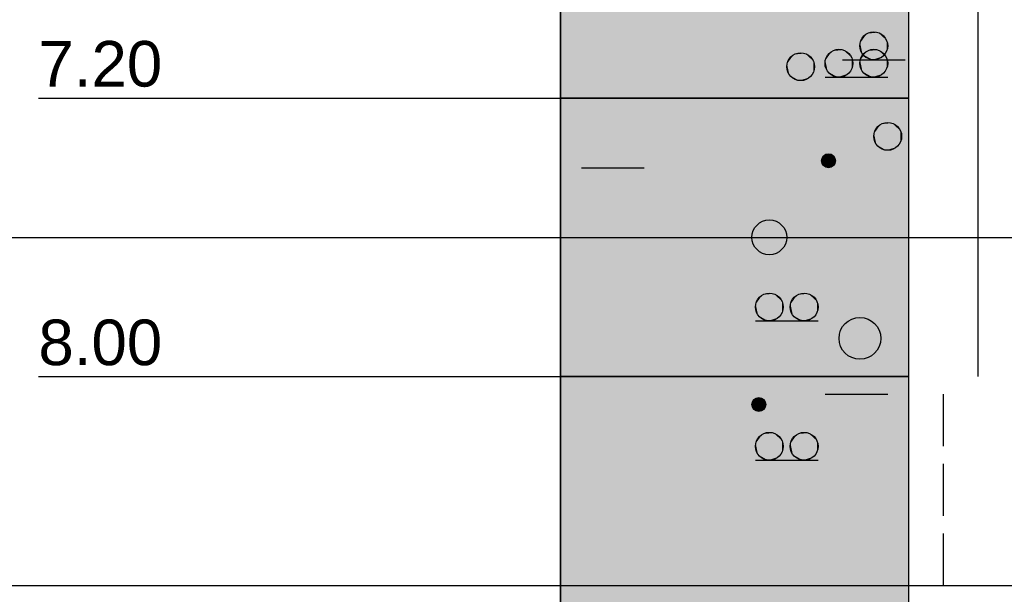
# Model space of a CAD drawing. Extents: x 20 to 841, y 890 to 1189.
# Tile 42 of 50: x 535 to 563, y 1073 to 1089. Entities that reach past the tile are written whole.
import ezdxf

# ---------------------------------------------------------------- set-up
doc = ezdxf.new("R2010")
doc.units = 0
doc.styles.add('Arial', font='Arial')

msp = doc.modelspace()

# ---------------------------------------------------------------- linework, layer by layer
at = {"layer": 'WBMassGr', "color": 7, "linetype": 'CONTINUOUS'}
for points in [[(46, 1083), (705, 1083)], [(46, 1073), (705, 1073)]]:
    msp.add_lwpolyline(points, dxfattribs=at)
at = {"layer": 'WBObjGr', "color": 7, "linetype": 'CONTINUOUS'}
for points in [[(550.587, 1159), (550.587, 1039)], [(560.587, 1159), (560.587, 1039)], [(535.587, 1087), (545.587, 1087), (548.587, 1087), (550.587, 1087)], [(560.587, 1087), (550.587, 1087)], [(535.587, 1079), (545.587, 1079), (548.587, 1079), (550.587, 1079)], [(560.587, 1079), (550.587, 1079)]]:
    msp.add_lwpolyline(points, dxfattribs=at)
at = {"layer": 'WBObjSy', "color": 7, "linetype": 'CONTINUOUS'}
for points in [[(550.587, 1087), (550.587, 1094), (560.587, 1094), (560.587, 1087), (550.587, 1087)], [(562.587, 1089), (562.587, 1091)], [(562.587, 1087), (562.587, 1089)], [(558.687, 1088.1), (560.487, 1088.1)], [(558.187, 1087.6), (559.987, 1087.6)], [(550.587, 1079), (550.587, 1087), (560.587, 1087), (560.587, 1079), (550.587, 1079)], [(562.587, 1085), (562.587, 1087)], [(562.587, 1087), (562.587, 1087)], [(551.187, 1085), (552.987, 1085)], [(562.587, 1083), (562.587, 1085)], [(558.187, 1083), (559.987, 1083)], [(562.587, 1081), (562.587, 1083)], [(562.587, 1079), (562.587, 1081)], [(556.187, 1080.6), (557.987, 1080.6)], [(550.587, 1059), (550.587, 1079), (560.587, 1079), (560.587, 1059), (550.587, 1059)], [(558.187, 1078.5), (559.987, 1078.5)], [(561.587, 1077), (561.587, 1078.5)], [(556.187, 1076.6), (557.987, 1076.6)], [(561.587, 1075), (561.587, 1076.5)], [(561.587, 1073), (561.587, 1074.5)]]:
    msp.add_lwpolyline(points, dxfattribs=at)
for centre, radius in [((559.587, 1088.5), 0.4), ((557.487, 1087.9), 0.4), ((558.587, 1088), 0.4), ((559.587, 1088), 0.4), ((559.987, 1085.9), 0.4), ((558.287, 1085.2), 0.2), ((556.587, 1083), 0.5), ((556.587, 1081), 0.4), ((557.587, 1081), 0.4), ((559.188, 1080.1), 0.6), ((556.287, 1078.2), 0.2), ((556.587, 1077), 0.4), ((557.587, 1077), 0.4)]:
    msp.add_circle(centre, radius, dxfattribs=at)
at = {"layer": 'WBObjSy', "color": 5, "linetype": 'CONTINUOUS'}
for points in [[(550.587, 1087), (550.587, 1094), (560.587, 1087), (560.587, 1094)], [(550.587, 1079), (550.587, 1087), (560.587, 1079), (560.587, 1087)], [(550.587, 1059), (550.587, 1079), (560.587, 1059), (560.587, 1079)]]:
    msp.add_solid(points, dxfattribs=at)
at = {"layer": 'WBObjSy', "color": 7, "linetype": 'CONTINUOUS'}
for points in [[(559.387, 1088.85), (559.264, 1088.74), (559.196, 1088.58)], [(559.387, 1088.85), (559.196, 1088.58), (559.264, 1088.26)], [(559.387, 1088.85), (559.32, 1088.8), (559.264, 1088.74)], [(559.387, 1088.85), (559.264, 1088.26), (559.855, 1088.2)], [(559.546, 1088.9), (559.464, 1088.88), (559.387, 1088.85)], [(559.711, 1088.88), (559.546, 1088.9), (559.387, 1088.85)], [(559.953, 1088.66), (559.711, 1088.88), (559.387, 1088.85)], [(559.855, 1088.2), (559.953, 1088.66), (559.387, 1088.85)], [(559.711, 1088.88), (559.629, 1088.9), (559.546, 1088.9)], [(559.855, 1088.8), (559.787, 1088.85), (559.711, 1088.88)], [(559.953, 1088.66), (559.855, 1088.8), (559.711, 1088.88)], [(559.953, 1088.66), (559.911, 1088.74), (559.855, 1088.8)], [(559.196, 1088.58), (559.187, 1088.5), (559.196, 1088.42)], [(559.264, 1088.74), (559.222, 1088.66), (559.196, 1088.58)], [(559.196, 1088.58), (559.196, 1088.42), (559.264, 1088.26)], [(559.855, 1088.2), (559.953, 1088.34), (559.953, 1088.66)], [(559.987, 1088.5), (559.979, 1088.58), (559.953, 1088.66)], [(559.953, 1088.34), (559.987, 1088.5), (559.953, 1088.66)], [(557.287, 1088.25), (557.164, 1088.14), (557.096, 1087.98)], [(557.287, 1088.25), (557.096, 1087.98), (557.164, 1087.66)], [(557.287, 1088.25), (557.22, 1088.2), (557.164, 1088.14)], [(557.287, 1088.25), (557.164, 1087.66), (557.755, 1087.6)], [(557.446, 1088.3), (557.364, 1088.28), (557.287, 1088.25)], [(557.611, 1088.28), (557.446, 1088.3), (557.287, 1088.25)], [(557.853, 1088.06), (557.611, 1088.28), (557.287, 1088.25)], [(557.755, 1087.6), (557.853, 1088.06), (557.287, 1088.25)], [(557.611, 1088.28), (557.529, 1088.3), (557.446, 1088.3)], [(557.755, 1088.2), (557.687, 1088.25), (557.611, 1088.28)], [(557.853, 1088.06), (557.755, 1088.2), (557.611, 1088.28)], [(558.387, 1088.35), (558.264, 1088.24), (558.196, 1088.08)], [(558.387, 1088.35), (558.196, 1088.08), (558.264, 1087.76)], [(558.264, 1088.24), (558.222, 1088.16), (558.196, 1088.08)], [(558.387, 1088.35), (558.32, 1088.3), (558.264, 1088.24)], [(558.387, 1088.35), (558.264, 1087.76), (558.855, 1087.7)], [(558.546, 1088.4), (558.464, 1088.38), (558.387, 1088.35)], [(558.711, 1088.38), (558.546, 1088.4), (558.387, 1088.35)], [(558.953, 1088.16), (558.711, 1088.38), (558.387, 1088.35)], [(558.855, 1087.7), (558.953, 1088.16), (558.387, 1088.35)], [(558.711, 1088.38), (558.629, 1088.4), (558.546, 1088.4)], [(558.855, 1088.3), (558.787, 1088.35), (558.711, 1088.38)], [(558.953, 1088.16), (558.855, 1088.3), (558.711, 1088.38)], [(558.953, 1088.16), (558.911, 1088.24), (558.855, 1088.3)], [(559.196, 1088.42), (559.222, 1088.34), (559.264, 1088.26)], [(559.387, 1088.35), (559.264, 1088.24), (559.196, 1088.08)], [(559.387, 1088.35), (559.196, 1088.08), (559.264, 1087.76)], [(559.264, 1088.24), (559.222, 1088.16), (559.196, 1088.08)], [(559.387, 1088.35), (559.32, 1088.3), (559.264, 1088.24)], [(559.387, 1088.35), (559.264, 1087.76), (559.855, 1087.7)], [(559.264, 1088.26), (559.32, 1088.2), (559.388, 1088.15)], [(559.264, 1088.26), (559.388, 1088.15), (559.546, 1088.1)], [(559.264, 1088.26), (559.546, 1088.1), (559.855, 1088.2)], [(559.546, 1088.4), (559.464, 1088.38), (559.387, 1088.35)], [(559.711, 1088.38), (559.546, 1088.4), (559.387, 1088.35)], [(559.953, 1088.16), (559.711, 1088.38), (559.387, 1088.35)], [(559.855, 1087.7), (559.953, 1088.16), (559.387, 1088.35)], [(559.711, 1088.38), (559.629, 1088.4), (559.546, 1088.4)], [(559.855, 1088.3), (559.787, 1088.35), (559.711, 1088.38)], [(559.953, 1088.16), (559.855, 1088.3), (559.711, 1088.38)], [(559.855, 1088.2), (559.911, 1088.26), (559.953, 1088.34)], [(559.953, 1088.16), (559.911, 1088.24), (559.855, 1088.3)], [(557.096, 1087.98), (557.087, 1087.9), (557.096, 1087.82)], [(557.164, 1088.14), (557.122, 1088.06), (557.096, 1087.98)], [(557.096, 1087.98), (557.096, 1087.82), (557.164, 1087.66)], [(557.853, 1088.06), (557.811, 1088.14), (557.755, 1088.2)], [(557.755, 1087.6), (557.853, 1087.74), (557.853, 1088.06)], [(557.887, 1087.9), (557.879, 1087.98), (557.853, 1088.06)], [(557.853, 1087.74), (557.887, 1087.9), (557.853, 1088.06)], [(558.196, 1088.08), (558.187, 1088), (558.196, 1087.92)], [(558.196, 1088.08), (558.196, 1087.92), (558.264, 1087.76)], [(558.855, 1087.7), (558.953, 1087.84), (558.953, 1088.16)], [(558.987, 1088), (558.979, 1088.08), (558.953, 1088.16)], [(558.953, 1087.84), (558.987, 1088), (558.953, 1088.16)], [(559.196, 1088.08), (559.187, 1088), (559.196, 1087.92)], [(559.196, 1088.08), (559.196, 1087.92), (559.264, 1087.76)], [(559.388, 1088.15), (559.464, 1088.12), (559.546, 1088.1)], [(559.546, 1088.1), (559.711, 1088.12), (559.855, 1088.2)], [(559.546, 1088.1), (559.629, 1088.1), (559.711, 1088.12)], [(559.711, 1088.12), (559.788, 1088.15), (559.855, 1088.2)], [(559.855, 1087.7), (559.953, 1087.84), (559.953, 1088.16)], [(559.987, 1088), (559.979, 1088.08), (559.953, 1088.16)], [(559.953, 1087.84), (559.987, 1088), (559.953, 1088.16)], [(557.096, 1087.82), (557.122, 1087.74), (557.164, 1087.66)], [(557.164, 1087.66), (557.22, 1087.6), (557.288, 1087.55)], [(557.164, 1087.66), (557.288, 1087.55), (557.446, 1087.5)], [(557.164, 1087.66), (557.446, 1087.5), (557.755, 1087.6)], [(557.755, 1087.6), (557.811, 1087.66), (557.853, 1087.74)], [(558.196, 1087.92), (558.222, 1087.84), (558.264, 1087.76)], [(558.264, 1087.76), (558.32, 1087.7), (558.388, 1087.65)], [(558.264, 1087.76), (558.388, 1087.65), (558.546, 1087.6)], [(558.264, 1087.76), (558.546, 1087.6), (558.855, 1087.7)], [(558.388, 1087.65), (558.464, 1087.62), (558.546, 1087.6)], [(558.546, 1087.6), (558.711, 1087.62), (558.855, 1087.7)], [(558.711, 1087.62), (558.788, 1087.65), (558.855, 1087.7)], [(558.855, 1087.7), (558.911, 1087.76), (558.953, 1087.84)], [(559.196, 1087.92), (559.222, 1087.84), (559.264, 1087.76)], [(559.264, 1087.76), (559.32, 1087.7), (559.388, 1087.65)], [(559.264, 1087.76), (559.388, 1087.65), (559.546, 1087.6)], [(559.264, 1087.76), (559.546, 1087.6), (559.855, 1087.7)], [(559.388, 1087.65), (559.464, 1087.62), (559.546, 1087.6)], [(559.546, 1087.6), (559.711, 1087.62), (559.855, 1087.7)], [(559.711, 1087.62), (559.788, 1087.65), (559.855, 1087.7)], [(559.855, 1087.7), (559.911, 1087.76), (559.953, 1087.84)], [(557.288, 1087.55), (557.364, 1087.52), (557.446, 1087.5)], [(557.446, 1087.5), (557.611, 1087.52), (557.755, 1087.6)], [(557.446, 1087.5), (557.529, 1087.5), (557.611, 1087.52)], [(557.611, 1087.52), (557.688, 1087.55), (557.755, 1087.6)], [(558.546, 1087.6), (558.629, 1087.6), (558.711, 1087.62)], [(559.546, 1087.6), (559.629, 1087.6), (559.711, 1087.62)], [(559.787, 1086.25), (559.664, 1086.14), (559.596, 1085.98)], [(559.787, 1086.25), (559.596, 1085.98), (559.664, 1085.66)], [(559.787, 1086.25), (559.72, 1086.2), (559.664, 1086.14)], [(559.787, 1086.25), (559.664, 1085.66), (560.255, 1085.6)], [(559.946, 1086.3), (559.864, 1086.28), (559.787, 1086.25)], [(560.111, 1086.28), (559.946, 1086.3), (559.787, 1086.25)], [(560.353, 1086.06), (560.111, 1086.28), (559.787, 1086.25)], [(560.255, 1085.6), (560.353, 1086.06), (559.787, 1086.25)], [(560.111, 1086.28), (560.029, 1086.3), (559.946, 1086.3)], [(560.255, 1086.2), (560.187, 1086.25), (560.111, 1086.28)], [(560.353, 1086.06), (560.255, 1086.2), (560.111, 1086.28)], [(559.596, 1085.98), (559.587, 1085.9), (559.596, 1085.82)], [(559.664, 1086.14), (559.622, 1086.06), (559.596, 1085.98)], [(559.596, 1085.98), (559.596, 1085.82), (559.664, 1085.66)], [(560.353, 1086.06), (560.311, 1086.14), (560.255, 1086.2)], [(560.255, 1085.6), (560.353, 1085.74), (560.353, 1086.06)], [(560.387, 1085.9), (560.379, 1085.98), (560.353, 1086.06)], [(560.353, 1085.74), (560.387, 1085.9), (560.353, 1086.06)], [(559.596, 1085.82), (559.622, 1085.74), (559.664, 1085.66)], [(559.664, 1085.66), (559.72, 1085.6), (559.788, 1085.55)], [(559.664, 1085.66), (559.788, 1085.55), (559.946, 1085.5)], [(559.664, 1085.66), (559.946, 1085.5), (560.255, 1085.6)], [(560.255, 1085.6), (560.311, 1085.66), (560.353, 1085.74)], [(558.267, 1085.4), (558.226, 1085.39), (558.187, 1085.37)], [(558.349, 1085.39), (558.267, 1085.4), (558.187, 1085.37)], [(558.47, 1085.28), (558.349, 1085.39), (558.187, 1085.37)], [(558.349, 1085.39), (558.308, 1085.4), (558.267, 1085.4)], [(558.421, 1085.35), (558.387, 1085.37), (558.349, 1085.39)], [(558.47, 1085.28), (558.421, 1085.35), (558.349, 1085.39)], [(559.788, 1085.55), (559.864, 1085.52), (559.946, 1085.5)], [(559.946, 1085.5), (560.111, 1085.52), (560.255, 1085.6)], [(559.946, 1085.5), (560.029, 1085.5), (560.111, 1085.52)], [(560.111, 1085.52), (560.188, 1085.55), (560.255, 1085.6)], [(558.092, 1085.24), (558.087, 1085.2), (558.092, 1085.16)], [(558.187, 1085.37), (558.126, 1085.32), (558.092, 1085.24)], [(558.187, 1085.37), (558.092, 1085.24), (558.126, 1085.08)], [(558.126, 1085.32), (558.105, 1085.28), (558.092, 1085.24)], [(558.092, 1085.24), (558.092, 1085.16), (558.126, 1085.08)], [(558.092, 1085.16), (558.105, 1085.12), (558.126, 1085.08)], [(558.187, 1085.37), (558.154, 1085.35), (558.126, 1085.32)], [(558.187, 1085.37), (558.126, 1085.08), (558.421, 1085.05)], [(558.421, 1085.05), (558.47, 1085.28), (558.187, 1085.37)], [(558.47, 1085.28), (558.449, 1085.32), (558.421, 1085.35)], [(558.421, 1085.05), (558.47, 1085.12), (558.47, 1085.28)], [(558.421, 1085.05), (558.449, 1085.08), (558.47, 1085.12)], [(558.487, 1085.2), (558.483, 1085.24), (558.47, 1085.28)], [(558.47, 1085.12), (558.487, 1085.2), (558.47, 1085.28)], [(558.126, 1085.08), (558.154, 1085.05), (558.187, 1085.03)], [(558.126, 1085.08), (558.187, 1085.03), (558.267, 1085)], [(558.126, 1085.08), (558.267, 1085), (558.421, 1085.05)], [(558.187, 1085.03), (558.226, 1085.01), (558.267, 1085)], [(558.267, 1085), (558.349, 1085.01), (558.421, 1085.05)], [(558.267, 1085), (558.308, 1085), (558.349, 1085.01)], [(558.349, 1085.01), (558.388, 1085.03), (558.421, 1085.05)], [(556.387, 1081.35), (556.264, 1081.24), (556.196, 1081.08)], [(556.387, 1081.35), (556.196, 1081.08), (556.264, 1080.76)], [(556.264, 1081.24), (556.222, 1081.16), (556.196, 1081.08)], [(556.387, 1081.35), (556.32, 1081.3), (556.264, 1081.24)], [(556.387, 1081.35), (556.264, 1080.76), (556.855, 1080.7)], [(556.546, 1081.4), (556.464, 1081.38), (556.387, 1081.35)], [(556.711, 1081.38), (556.546, 1081.4), (556.387, 1081.35)], [(556.953, 1081.16), (556.711, 1081.38), (556.387, 1081.35)], [(556.855, 1080.7), (556.953, 1081.16), (556.387, 1081.35)], [(556.711, 1081.38), (556.629, 1081.4), (556.546, 1081.4)], [(556.855, 1081.3), (556.787, 1081.35), (556.711, 1081.38)], [(556.953, 1081.16), (556.855, 1081.3), (556.711, 1081.38)], [(556.953, 1081.16), (556.911, 1081.24), (556.855, 1081.3)], [(556.855, 1080.7), (556.953, 1080.84), (556.953, 1081.16)], [(556.987, 1081), (556.979, 1081.08), (556.953, 1081.16)], [(556.953, 1080.84), (556.987, 1081), (556.953, 1081.16)], [(557.387, 1081.35), (557.264, 1081.24), (557.196, 1081.08)], [(557.387, 1081.35), (557.196, 1081.08), (557.264, 1080.76)], [(557.264, 1081.24), (557.222, 1081.16), (557.196, 1081.08)], [(557.387, 1081.35), (557.32, 1081.3), (557.264, 1081.24)], [(557.387, 1081.35), (557.264, 1080.76), (557.855, 1080.7)], [(557.546, 1081.4), (557.464, 1081.38), (557.387, 1081.35)], [(557.711, 1081.38), (557.546, 1081.4), (557.387, 1081.35)], [(557.953, 1081.16), (557.711, 1081.38), (557.387, 1081.35)], [(557.855, 1080.7), (557.953, 1081.16), (557.387, 1081.35)], [(557.711, 1081.38), (557.629, 1081.4), (557.546, 1081.4)], [(557.855, 1081.3), (557.787, 1081.35), (557.711, 1081.38)], [(557.953, 1081.16), (557.855, 1081.3), (557.711, 1081.38)], [(557.953, 1081.16), (557.911, 1081.24), (557.855, 1081.3)], [(557.855, 1080.7), (557.953, 1080.84), (557.953, 1081.16)], [(557.987, 1081), (557.979, 1081.08), (557.953, 1081.16)], [(557.953, 1080.84), (557.987, 1081), (557.953, 1081.16)], [(556.196, 1081.08), (556.187, 1081), (556.196, 1080.92)], [(556.196, 1081.08), (556.196, 1080.92), (556.264, 1080.76)], [(556.196, 1080.92), (556.222, 1080.84), (556.264, 1080.76)], [(557.196, 1081.08), (557.187, 1081), (557.196, 1080.92)], [(557.196, 1081.08), (557.196, 1080.92), (557.264, 1080.76)], [(557.196, 1080.92), (557.222, 1080.84), (557.264, 1080.76)], [(556.264, 1080.76), (556.32, 1080.7), (556.388, 1080.65)], [(556.264, 1080.76), (556.388, 1080.65), (556.546, 1080.6)], [(556.264, 1080.76), (556.546, 1080.6), (556.855, 1080.7)], [(556.388, 1080.65), (556.464, 1080.62), (556.546, 1080.6)], [(556.546, 1080.6), (556.711, 1080.62), (556.855, 1080.7)], [(556.546, 1080.6), (556.629, 1080.6), (556.711, 1080.62)], [(556.711, 1080.62), (556.788, 1080.65), (556.855, 1080.7)], [(556.855, 1080.7), (556.911, 1080.76), (556.953, 1080.84)], [(557.264, 1080.76), (557.32, 1080.7), (557.388, 1080.65)], [(557.264, 1080.76), (557.388, 1080.65), (557.546, 1080.6)], [(557.264, 1080.76), (557.546, 1080.6), (557.855, 1080.7)], [(557.388, 1080.65), (557.464, 1080.62), (557.546, 1080.6)], [(557.546, 1080.6), (557.711, 1080.62), (557.855, 1080.7)], [(557.546, 1080.6), (557.629, 1080.6), (557.711, 1080.62)], [(557.711, 1080.62), (557.788, 1080.65), (557.855, 1080.7)], [(557.855, 1080.7), (557.911, 1080.76), (557.953, 1080.84)], [(558.887, 1080.62), (558.702, 1080.45), (558.601, 1080.22)], [(558.887, 1080.62), (558.601, 1080.22), (558.702, 1079.75)], [(558.887, 1080.62), (558.786, 1080.55), (558.702, 1080.45)], [(558.887, 1080.62), (558.702, 1079.75), (559.589, 1079.65)], [(559.125, 1080.7), (559.002, 1080.67), (558.887, 1080.62)], [(559.373, 1080.67), (559.125, 1080.7), (558.887, 1080.62)], [(559.736, 1080.34), (559.373, 1080.67), (558.887, 1080.62)], [(559.589, 1079.65), (559.736, 1080.34), (558.887, 1080.62)], [(559.373, 1080.67), (559.25, 1080.7), (559.125, 1080.7)], [(559.589, 1080.55), (559.487, 1080.62), (559.373, 1080.67)], [(559.736, 1080.34), (559.589, 1080.55), (559.373, 1080.67)], [(558.702, 1080.45), (558.639, 1080.34), (558.601, 1080.22)], [(559.736, 1080.34), (559.673, 1080.45), (559.589, 1080.55)], [(559.589, 1079.65), (559.736, 1079.86), (559.736, 1080.34)], [(559.788, 1080.1), (559.774, 1080.22), (559.736, 1080.34)], [(559.736, 1079.86), (559.788, 1080.1), (559.736, 1080.34)], [(558.601, 1080.22), (558.587, 1080.1), (558.601, 1079.98)], [(558.601, 1080.22), (558.601, 1079.98), (558.702, 1079.75)], [(558.601, 1079.98), (558.639, 1079.86), (558.702, 1079.75)], [(558.702, 1079.75), (558.786, 1079.65), (558.888, 1079.58)], [(558.702, 1079.75), (558.888, 1079.58), (559.125, 1079.5)], [(558.702, 1079.75), (559.125, 1079.5), (559.589, 1079.65)], [(559.589, 1079.65), (559.673, 1079.75), (559.736, 1079.86)], [(558.888, 1079.58), (559.002, 1079.53), (559.125, 1079.5)], [(559.125, 1079.5), (559.373, 1079.53), (559.589, 1079.65)], [(559.125, 1079.5), (559.25, 1079.5), (559.373, 1079.53)], [(559.373, 1079.53), (559.488, 1079.58), (559.589, 1079.65)], [(556.187, 1078.37), (556.126, 1078.32), (556.092, 1078.24)], [(556.187, 1078.37), (556.092, 1078.24), (556.126, 1078.08)], [(556.126, 1078.32), (556.105, 1078.28), (556.092, 1078.24)], [(556.187, 1078.37), (556.154, 1078.35), (556.126, 1078.32)], [(556.187, 1078.37), (556.126, 1078.08), (556.421, 1078.05)], [(556.267, 1078.4), (556.226, 1078.39), (556.187, 1078.37)], [(556.349, 1078.39), (556.267, 1078.4), (556.187, 1078.37)], [(556.47, 1078.28), (556.349, 1078.39), (556.187, 1078.37)], [(556.421, 1078.05), (556.47, 1078.28), (556.187, 1078.37)], [(556.349, 1078.39), (556.308, 1078.4), (556.267, 1078.4)], [(556.421, 1078.35), (556.387, 1078.37), (556.349, 1078.39)], [(556.47, 1078.28), (556.421, 1078.35), (556.349, 1078.39)], [(556.47, 1078.28), (556.449, 1078.32), (556.421, 1078.35)], [(556.092, 1078.24), (556.087, 1078.2), (556.092, 1078.16)], [(556.092, 1078.24), (556.092, 1078.16), (556.126, 1078.08)], [(556.092, 1078.16), (556.105, 1078.12), (556.126, 1078.08)], [(556.126, 1078.08), (556.154, 1078.05), (556.187, 1078.03)], [(556.126, 1078.08), (556.187, 1078.03), (556.267, 1078)], [(556.126, 1078.08), (556.267, 1078), (556.421, 1078.05)], [(556.187, 1078.03), (556.226, 1078.01), (556.267, 1078)], [(556.267, 1078), (556.349, 1078.01), (556.421, 1078.05)], [(556.349, 1078.01), (556.388, 1078.03), (556.421, 1078.05)], [(556.421, 1078.05), (556.47, 1078.12), (556.47, 1078.28)], [(556.421, 1078.05), (556.449, 1078.08), (556.47, 1078.12)], [(556.487, 1078.2), (556.483, 1078.24), (556.47, 1078.28)], [(556.47, 1078.12), (556.487, 1078.2), (556.47, 1078.28)], [(556.267, 1078), (556.308, 1078), (556.349, 1078.01)], [(556.387, 1077.35), (556.264, 1077.24), (556.196, 1077.08)], [(556.387, 1077.35), (556.196, 1077.08), (556.264, 1076.76)], [(556.264, 1077.24), (556.222, 1077.16), (556.196, 1077.08)], [(556.387, 1077.35), (556.32, 1077.3), (556.264, 1077.24)], [(556.387, 1077.35), (556.264, 1076.76), (556.855, 1076.7)], [(556.546, 1077.4), (556.464, 1077.38), (556.387, 1077.35)], [(556.711, 1077.38), (556.546, 1077.4), (556.387, 1077.35)], [(556.953, 1077.16), (556.711, 1077.38), (556.387, 1077.35)], [(556.855, 1076.7), (556.953, 1077.16), (556.387, 1077.35)], [(556.711, 1077.38), (556.629, 1077.4), (556.546, 1077.4)], [(556.855, 1077.3), (556.787, 1077.35), (556.711, 1077.38)], [(556.953, 1077.16), (556.855, 1077.3), (556.711, 1077.38)], [(556.953, 1077.16), (556.911, 1077.24), (556.855, 1077.3)], [(557.387, 1077.35), (557.264, 1077.24), (557.196, 1077.08)], [(557.387, 1077.35), (557.196, 1077.08), (557.264, 1076.76)], [(557.264, 1077.24), (557.222, 1077.16), (557.196, 1077.08)], [(557.387, 1077.35), (557.32, 1077.3), (557.264, 1077.24)], [(557.387, 1077.35), (557.264, 1076.76), (557.855, 1076.7)], [(557.546, 1077.4), (557.464, 1077.38), (557.387, 1077.35)], [(557.711, 1077.38), (557.546, 1077.4), (557.387, 1077.35)], [(557.953, 1077.16), (557.711, 1077.38), (557.387, 1077.35)], [(557.855, 1076.7), (557.953, 1077.16), (557.387, 1077.35)], [(557.711, 1077.38), (557.629, 1077.4), (557.546, 1077.4)], [(557.855, 1077.3), (557.787, 1077.35), (557.711, 1077.38)], [(557.953, 1077.16), (557.855, 1077.3), (557.711, 1077.38)], [(557.953, 1077.16), (557.911, 1077.24), (557.855, 1077.3)], [(556.196, 1077.08), (556.187, 1077), (556.196, 1076.92)], [(556.196, 1077.08), (556.196, 1076.92), (556.264, 1076.76)], [(556.196, 1076.92), (556.222, 1076.84), (556.264, 1076.76)], [(556.855, 1076.7), (556.953, 1076.84), (556.953, 1077.16)], [(556.987, 1077), (556.979, 1077.08), (556.953, 1077.16)], [(556.953, 1076.84), (556.987, 1077), (556.953, 1077.16)], [(557.196, 1077.08), (557.187, 1077), (557.196, 1076.92)], [(557.196, 1077.08), (557.196, 1076.92), (557.264, 1076.76)], [(557.196, 1076.92), (557.222, 1076.84), (557.264, 1076.76)], [(557.855, 1076.7), (557.953, 1076.84), (557.953, 1077.16)], [(557.987, 1077), (557.979, 1077.08), (557.953, 1077.16)], [(557.953, 1076.84), (557.987, 1077), (557.953, 1077.16)], [(556.264, 1076.76), (556.32, 1076.7), (556.388, 1076.65)], [(556.264, 1076.76), (556.388, 1076.65), (556.546, 1076.6)], [(556.264, 1076.76), (556.546, 1076.6), (556.855, 1076.7)], [(556.388, 1076.65), (556.464, 1076.62), (556.546, 1076.6)], [(556.546, 1076.6), (556.711, 1076.62), (556.855, 1076.7)], [(556.546, 1076.6), (556.629, 1076.6), (556.711, 1076.62)], [(556.711, 1076.62), (556.788, 1076.65), (556.855, 1076.7)], [(556.855, 1076.7), (556.911, 1076.76), (556.953, 1076.84)], [(557.264, 1076.76), (557.32, 1076.7), (557.388, 1076.65)], [(557.264, 1076.76), (557.388, 1076.65), (557.546, 1076.6)], [(557.264, 1076.76), (557.546, 1076.6), (557.855, 1076.7)], [(557.388, 1076.65), (557.464, 1076.62), (557.546, 1076.6)], [(557.546, 1076.6), (557.711, 1076.62), (557.855, 1076.7)], [(557.546, 1076.6), (557.629, 1076.6), (557.711, 1076.62)], [(557.711, 1076.62), (557.788, 1076.65), (557.855, 1076.7)], [(557.855, 1076.7), (557.911, 1076.76), (557.953, 1076.84)]]:
    msp.add_solid(points, dxfattribs=at)

# ---------------------------------------------------------------- texts
at = {"layer": 'WBObjTx', "color": 7, "style": 'Arial'}
for s, p in [('7.20', (535.587, 1087.33)), ('8.00', (535.587, 1079.33))]:
    msp.add_text(s, height=1.3088, dxfattribs=at).set_placement(p)

doc.saveas('drawing.dxf')
